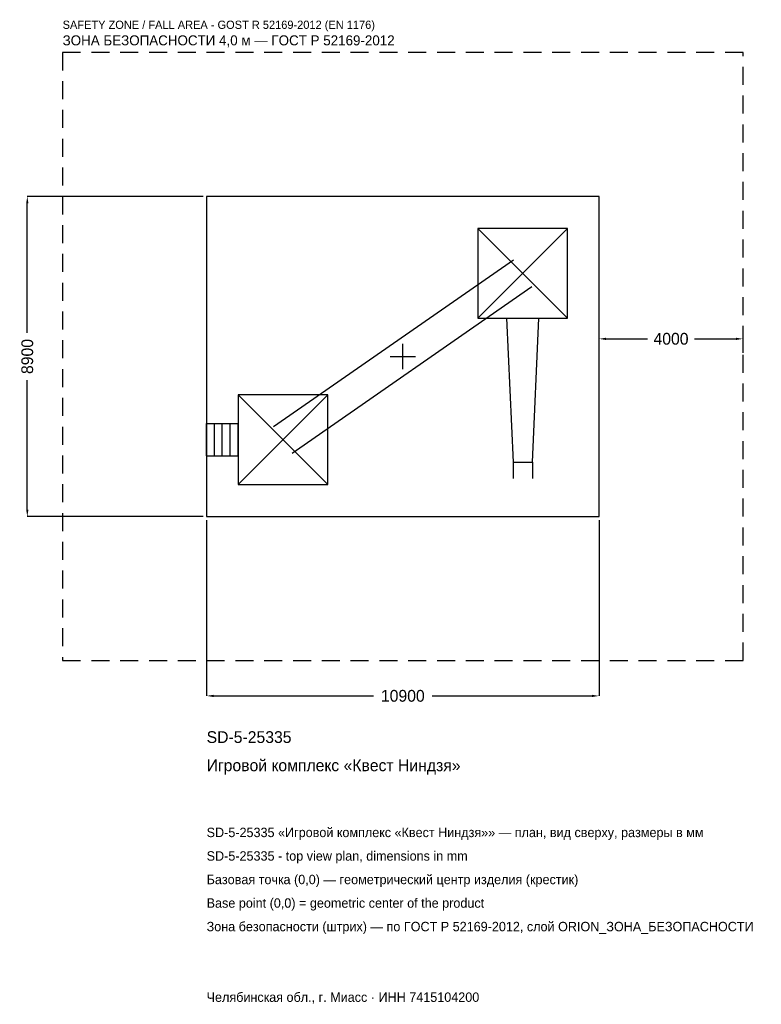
# Model space of a CAD drawing. Header units: metres. Extents: x -10643 to 9958, y -18001 to 9359.
import ezdxf

# ---------------------------------------------------------------- set-up
doc = ezdxf.new("R2010")
doc.units = ezdxf.units.M
doc.linetypes.add('DASHED', pattern=[800, 500, -300])
for name, color, linetype in [('ORION_ДАННЫЕ', 3, 'Continuous'), ('ORION_ЗОНА_БЕЗОПАСНОСТИ', 1, 'Continuous'), ('ORION_КОНТУР', 7, 'Continuous'), ('ORION_РАЗМЕРЫ', 8, 'Continuous')]:
    doc.layers.add(name, color=color, linetype=linetype)
doc.dimstyles.new('ORION', dxfattribs={"dimtxt": 327, "dimasz": 196.2, "dimexe": 1.25, "dimexo": 98.1, "dimtad": 1, "dimdec": 0, "dimcen": 2.5, "dimazin": 3, "dimtfac": 1, "dimtmove": 0, "dimatfit": 3, "dimarcsym": 0})

# ---------------------------------------------------------------- blocks, each defined once
blk = doc.blocks.new('_CLOSEDFILLED')
at = {"color": 0, "linetype": 'BYBLOCK'}
blk.add_solid([(-1, 0.16), (0, 0), (-1, -0.16)], dxfattribs=at)
blk = doc.blocks.new('*D1')
for p, q in [((-5450, -4548.1), (-5450, -9431)), ((5450, -4548.1), (5450, -9431)), ((-5253.8, -9431), (-817.5, -9431)), ((817.5, -9431), (5253.8, -9431))]:
    blk.add_line(p, q)
at = {"layer": 'Defpoints'}
for p in [(-5450, -4450), (5450, -4450), (-5450, -9431)]:
    blk.add_point(p, dxfattribs=at)
at = {"layer": 'ORION_РАЗМЕРЫ', "xscale": 196.2, "yscale": 196.2, "rotation": 180}
blk.add_blockref('_CLOSEDFILLED', (-5450, -9431), dxfattribs=at)
at = {"layer": 'ORION_РАЗМЕРЫ', "xscale": 196.2, "yscale": 196.2}
blk.add_blockref('_CLOSEDFILLED', (5450, -9431), dxfattribs=at)
at = {"layer": 'ORION_РАЗМЕРЫ', "insert": (0, -9431), "char_height": 327, "attachment_point": 5}
blk.add_mtext('10900', dxfattribs=at)
blk = doc.blocks.new('*D2')
for p, q in [((-5548.1, 4450), (-10431, 4450)), ((-10431, 654), (-10431, 4253.8)), ((-10431, -4253.8), (-10431, -654)), ((-5548.1, -4450), (-10431, -4450))]:
    blk.add_line(p, q)
at = {"layer": 'Defpoints'}
for p in [(-5450, 4450), (-10431, -4450), (-5450, -4450)]:
    blk.add_point(p, dxfattribs=at)
at = {"layer": 'ORION_РАЗМЕРЫ', "xscale": 196.2, "yscale": 196.2}
for p, rotation in [((-10431, 4450), 90), ((-10431, -4450), 270)]:
    blk.add_blockref('_CLOSEDFILLED', p, dxfattribs=dict(at, rotation=rotation))
at = {"layer": 'ORION_РАЗМЕРЫ', "insert": (-10431, 0), "char_height": 327, "attachment_point": 5, "rotation": 90}
blk.add_mtext('8900', dxfattribs=at)
blk = doc.blocks.new('*D3')
for p, q in [((5450, 98.1), (5450, 490.5)), ((5646.2, 490.5), (6796, 490.5)), ((8104, 490.5), (9253.8, 490.5)), ((9450, 98.1), (9450, 490.5))]:
    blk.add_line(p, q)
at = {"layer": 'Defpoints'}
for p in [(5450, 490.5), (5450, 0), (9450, 0)]:
    blk.add_point(p, dxfattribs=at)
at = {"layer": 'ORION_РАЗМЕРЫ', "xscale": 196.2, "yscale": 196.2, "rotation": 180}
blk.add_blockref('_CLOSEDFILLED', (5450, 490.5), dxfattribs=at)
at = {"layer": 'ORION_РАЗМЕРЫ', "xscale": 196.2, "yscale": 196.2}
blk.add_blockref('_CLOSEDFILLED', (9450, 490.5), dxfattribs=at)
at = {"layer": 'ORION_РАЗМЕРЫ', "insert": (7450, 490.5), "char_height": 327, "attachment_point": 5}
blk.add_mtext('4000', dxfattribs=at)
blk = doc.blocks.new('ОРИОН SD-5-25335 Игровой комплекс Квест Ниндзя')
at = {"layer": 'ORION_ЗОНА_БЕЗОПАСНОСТИ', "linetype": 'DASHED'}
blk.add_lwpolyline([(-9450, -8450), (9450, -8450), (9450, 8450), (-9450, 8450)], close=True, dxfattribs=at)
at = {"layer": 'ORION_КОНТУР'}
for p, q in [((2086, 1068), (4578, 3560)), ((2086, 3560), (4578, 1068)), ((-3587.9, -1945.6), (3076.1, 2682.4)), ((-3076.1, -2682.4), (3587.9, 1945.6)), ((-4578, -3560), (-2086, -1068)), ((-4578, -1068), (-2086, -3560)), ((-5450, -1865.4), (-4578, -1865.4)), ((-5450, -2762.6), (-5450, -1865.4)), ((-5232, -2762.6), (-5232, -1865.4)), ((-5014, -2762.6), (-5014, -1865.4)), ((-4796, -2762.6), (-4796, -1865.4)), ((-4578, -2762.6), (-4578, -1865.4)), ((-5450, -2762.6), (-4578, -2762.6)), ((3062.9, -2937), (3062.9, -3385.6)), ((3601.1, -2937), (3601.1, -3385.6))]:
    blk.add_line(p, q, dxfattribs=at)
for points in [[(-5450, -4450), (5450, -4450), (5450, 4450), (-5450, 4450)], [(2086, 1068), (4578, 1068), (4578, 3560), (2086, 3560)], [(-4578, -3560), (-2086, -3560), (-2086, -1068), (-4578, -1068)]]:
    blk.add_lwpolyline(points, close=True, dxfattribs=at)
blk.add_lwpolyline([(2883.4, 1068), (3062.9, -2937), (3601.1, -2937), (3780.6, 1068)], dxfattribs=at)
at = {"layer": 'ORION_РАЗМЕРЫ'}
for p, q in [((0, -356), (0, 356)), ((-356, 0), (356, 0))]:
    blk.add_line(p, q, dxfattribs=at)
at = {"layer": 'ORION_ДАННЫЕ'}
for tag, p in [('АРТИКУЛ', (-5450, -10739)), ('НАИМЕНОВАНИЕ', (-5450, -11523.8))]:
    blk.add_attdef(tag, p, '', height=327, dxfattribs=at)
at = {"layer": 'ORION_ДАННЫЕ', "flags": 1}
for tag, p in [('ПРОИЗВОДИТЕЛЬ', (-5450, -12308.6)), ('ТЕЛЕФОН', (-5450, -13093.4)), ('САЙТ', (-5450, -14663)), ('АДРЕС', (-5450, -15447.8)), ('РЕКВИЗИТЫ', (-5450, -16232.6)), ('ГАБАРИТЫ', (-5450, -17017.4)), ('ЗОНА_БЕЗОПАСНОСТИ', (-5450, -17802.2))]:
    blk.add_attdef(tag, p, '', height=327, dxfattribs=at)
at = {"layer": 'ORION_ЗОНА_БЕЗОПАСНОСТИ', "color": 1}
for s, height, p in [('SAFETY ZONE / FALL AREA - GOST R 52169-2012 (EN 1176)', 228.9, (-9450, 9104)), ('ЗОНА БЕЗОПАСНОСТИ 4,0 м — ГОСТ Р 52169-2012', 277.95, (-9450, 8646.2))]:
    blk.add_text(s, height=height, dxfattribs=at).set_placement(p)
at = {"layer": 'ORION_РАЗМЕРЫ'}
dim = blk.add_linear_dim(base=(-10431, -4450), p1=(-5450, -4450), p2=(-5450, 4450), angle=90, dimstyle='ORION', dxfattribs=at)
dim.commit()
dim.dimension.update_dxf_attribs({"geometry": '*D2', "text_midpoint": (-10431, 0)})
for base, p1, p2, picture, middle in [((5450, 490.5), (5450, 0), (9450, 0), '*D3', (7450, 490.5)), ((-5450, -9431), (-5450, -4450), (5450, -4450), '*D1', (0, -9431))]:
    dim = blk.add_linear_dim(base=base, p1=p1, p2=p2, dimstyle='ORION', dxfattribs=at)
    dim.commit()
    dim.dimension.update_dxf_attribs({"geometry": picture, "text_midpoint": middle})

msp = doc.modelspace()

# ---------------------------------------------------------------- block references
msp.add_blockref('ОРИОН SD-5-25335 Игровой комплекс Квест Ниндзя', (0, 0)).add_auto_attribs({'АРТИКУЛ': 'SD-5-25335', 'НАИМЕНОВАНИЕ': 'Игровой комплекс «Квест Ниндзя»'})

# ---------------------------------------------------------------- texts
at = {"layer": 'ORION_ДАННЫЕ', "color": 3}
for s, p in [('SD-5-25335 «Игровой комплекс «Квест Ниндзя»» — план, вид сверху, размеры в мм', (-5450, -13355)), ('SD-5-25335 - top view plan, dimensions in mm', (-5450, -14009)), ('Челябинская обл., г. Миасс · ИНН 7415104200', (-5450, -17933))]:
    msp.add_text(s, height=261.6, dxfattribs=at).set_placement(p)
at = {"layer": 'ORION_ДАННЫЕ', "color": 7}
for s, p in [('Базовая точка (0,0) — геометрический центр изделия (крестик)', (-5450, -14663)), ('Base point (0,0) = geometric center of the product', (-5450, -15317))]:
    msp.add_text(s, height=261.6, dxfattribs=at).set_placement(p)
at = {"layer": 'ORION_ДАННЫЕ', "color": 1}
msp.add_text('Зона безопасности (штрих) — по ГОСТ Р 52169-2012, слой ORION_ЗОНА_БЕЗОПАСНОСТИ', height=261.6, dxfattribs=at).set_placement((-5450, -15971))

doc.saveas('drawing.dxf')
